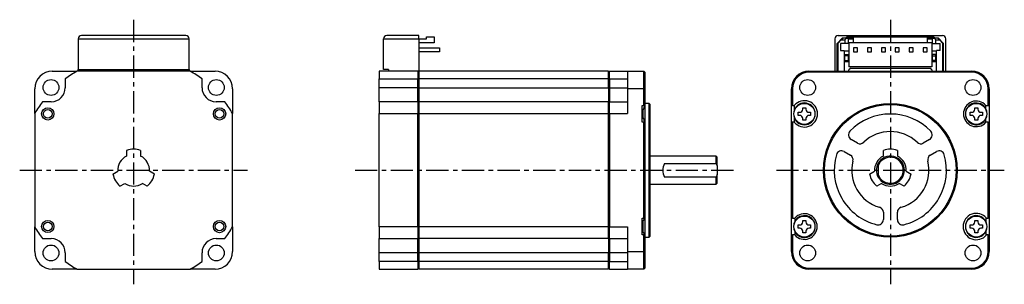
# Model space of a CAD drawing. Extents: x -248 to 32, y -32 to 43.
import ezdxf

# ---------------------------------------------------------------- set-up
doc = ezdxf.new("R2010")
doc.units = 0
doc.header["$MEASUREMENT"] = 0
doc.linetypes.add('CENTER', pattern=[10.16, 6.35, -1.27, 1.27, -1.27])
doc.layers.get('0').update_dxf_attribs({"linetype": 'CONTINUOUS'})

# ---------------------------------------------------------------- blocks, each defined once
blk = doc.blocks.new('A$Cf5286547')
at = {"linetype": 'CENTER'}
for p, q in [((-215.8, 42.87), (-215.8, -32.5)), ((0, 42.87), (0, -32.5)), ((-248.3, 0), (-183.3, 0)), ((-152.66, 0), (-44.73, 0)), ((-32.5, 0), (32.5, 0))]:
    blk.add_line(p, q, dxfattribs=at)
at = {"color": 7, "linetype": 'Continuous', "lineweight": 25}
for p, q in [((-231.65, 37.4), (-199.95, 37.4)), ((-231.65, 37.4), (-231.65, 28.65)), ((-200.95, 38.4), (-230.65, 38.4)), ((-199.95, 28.65), (-199.95, 37.4)), ((-144.55, 28.65), (-144.55, 37.4)), ((-144.55, 37.4), (-134.45, 37.4)), ((-134.45, 38.4), (-143.55, 38.4)), ((-134.45, 37.4), (-134.45, 38.4)), ((-134.45, 37.45), (-132.25, 37.45)), ((-134.45, 37.4), (-134.45, 28.2)), ((-132.25, 37.45), (-132.25, 37.95)), ((-132.25, 37.95), (-130.05, 37.95)), ((-130.05, 37.95), (-130.05, 36.25)), ((-15.85, 37.4), (-15.85, 28.2)), ((-13.7, 37.6), (-15.2, 36.1)), ((-14.9, 36.2), (-14, 37.1)), ((-14.85, 38.4), (14.85, 38.4)), ((-13.5, 37.6), (-14, 37.1)), ((-14, 37.1), (-13, 37.1)), ((-12.5, 37.6), (-13.7, 37.6)), ((-12.5, 37.6), (-13, 37.1)), ((-13, 37.1), (-13, 36.1)), ((-10.6, 37.9), (-12.5, 37.9)), ((-12.5, 37.6), (-12.5, 37.9)), ((-12.5, 37.6), (-12, 37.6)), ((-10.6, 37.6), (-12, 37.6)), ((-12, 37.6), (-12, 36.1)), ((-12, 37.25), (-11.8, 37.25)), ((-11.8, 37.25), (-11.8, 37.45)), ((-11.8, 37.45), (-10.6, 37.45)), ((-10.6, 37.95), (-10.6, 36.25)), ((-10.6, 37.95), (10.6, 37.95)), ((10.6, 36.25), (10.6, 37.95)), ((12.5, 37.9), (10.6, 37.9)), ((12, 37.6), (10.6, 37.6)), ((10.6, 37.45), (11.8, 37.45)), ((11.8, 37.45), (11.8, 37.25)), ((11.8, 37.25), (12, 37.25)), ((12, 37.6), (12.5, 37.6)), ((12, 36.1), (12, 37.6)), ((12.5, 37.9), (12.5, 37.6)), ((13.7, 37.6), (12.5, 37.6)), ((12.5, 37.6), (13, 37.1)), ((13, 36.1), (13, 37.1)), ((13, 37.1), (14, 37.1)), ((13.5, 37.6), (14, 37.1)), ((15.2, 36.1), (13.7, 37.6)), ((14, 37.1), (14.9, 36.2)), ((15.85, 28.2), (15.85, 37.4)), ((-130.05, 36.25), (-134.45, 36.25)), ((-134.45, 34.82), (-128.55, 34.82)), ((-128.55, 34.82), (-128.55, 33.68)), ((-14.9, 36.2), (-15.2, 35.9)), ((-15.2, 28.2), (-15.2, 36.1)), ((-14.9, 28.2), (-14.9, 36.2)), ((-13, 36.1), (-14.2, 36.1)), ((-14.2, 36.1), (-14.2, 34.1)), ((-14.2, 34.1), (-13.2, 34.1)), ((-13.2, 34.1), (-13.2, 28.2)), ((-11.85, 33.95), (-13.2, 33.95)), ((-12, 36.1), (-13, 36.1)), ((-10.6, 36.25), (-11.85, 36.25)), ((-11.85, 36.25), (-11.85, 29.45)), ((10.6, 36.25), (-10.6, 36.25)), ((-9.33, 34.82), (-10.47, 34.82)), ((-10.47, 34.82), (-10.47, 33.68)), ((-9.33, 33.68), (-9.33, 34.82)), ((-5.37, 34.82), (-6.51, 34.82)), ((-6.51, 34.82), (-6.51, 33.68)), ((-5.37, 33.68), (-5.37, 34.82)), ((-1.41, 34.82), (-2.55, 34.82)), ((-2.55, 34.82), (-2.55, 33.68)), ((-1.41, 33.68), (-1.41, 34.82)), ((1.41, 34.82), (1.41, 33.68)), ((2.55, 34.82), (1.41, 34.82)), ((2.55, 33.68), (2.55, 34.82)), ((6.51, 34.82), (5.37, 34.82)), ((5.37, 34.82), (5.37, 33.68)), ((6.51, 33.68), (6.51, 34.82)), ((10.47, 34.82), (9.33, 34.82)), ((9.33, 34.82), (9.33, 33.68)), ((10.47, 33.68), (10.47, 34.82)), ((11.85, 36.25), (10.6, 36.25)), ((11.85, 36.25), (11.85, 29.45)), ((13.2, 33.95), (11.85, 33.95)), ((12, 36.1), (13, 36.1)), ((13, 36.1), (14.2, 36.1)), ((13.2, 28.2), (13.2, 34.1)), ((14.2, 34.1), (13.2, 34.1)), ((14.2, 34.1), (14.2, 36.1)), ((14.9, 36.2), (14.9, 28.2)), ((14.9, 36.2), (15.2, 35.9)), ((15.2, 28.2), (15.2, 36.1)), ((-128.55, 33.68), (-134.45, 33.68)), ((-13.2, 30.95), (-11.85, 30.95)), ((-13, 32.95), (-12, 32.95)), ((-13, 32.62), (-13, 32.95)), ((-12, 32.62), (-13, 32.62)), ((-13, 31.25), (-13, 32.62)), ((-13, 31.25), (-12, 31.25)), ((-13, 30.95), (-13, 31.25)), ((-12, 32.95), (-12, 32.62)), ((-12, 32.62), (-12, 31.25)), ((-12, 31.25), (-12, 30.95)), ((-10.47, 33.68), (-9.33, 33.68)), ((-6.51, 33.68), (-5.37, 33.68)), ((-2.55, 33.68), (-1.41, 33.68)), ((1.41, 33.68), (2.55, 33.68)), ((5.37, 33.68), (6.51, 33.68)), ((9.33, 33.68), (10.47, 33.68)), ((11.85, 30.95), (13.2, 30.95)), ((13, 32.95), (12, 32.95)), ((12, 32.62), (12, 32.95)), ((12, 32.62), (13, 32.62)), ((12, 31.25), (12, 32.62)), ((13, 31.25), (12, 31.25)), ((12, 30.95), (12, 31.25)), ((13, 32.62), (13, 32.95)), ((13, 31.25), (13, 32.62)), ((13, 30.95), (13, 31.25)), ((-239, 28.2), (-231.96, 28.2)), ((-199.64, 28.2), (-231.96, 28.2)), ((-231.65, 28.65), (-199.95, 28.65)), ((-231.65, 28.2), (-231.65, 28.65)), ((-199.95, 28.65), (-199.95, 28.2)), ((-199.64, 28.2), (-192.6, 28.2)), ((-134.75, 28.2), (-145.8, 28.2)), ((-145.8, 28.2), (-145.8, 26)), ((-143.15, 28.65), (-144.55, 28.65)), ((-143.15, 28.65), (-143.15, 28.2)), ((-134.75, 28.2), (-134.75, 26)), ((-134.45, 27.9), (-134.75, 28.2)), ((-134.45, 28.2), (-134.75, 28.2)), ((-80.4, 28.2), (-134.45, 28.2)), ((-134.45, 28.2), (-134.45, 26)), ((-80.1, 28.2), (-80.4, 27.9)), ((-80.4, 26), (-80.4, 28.2)), ((-80.1, 26), (-80.1, 28.2)), ((-80.1, 28.2), (-75, 28.2)), ((-75, 28.2), (-75, 23.2)), ((-75, 28.2), (-70.3, 28.2)), ((-70.3, 23.2), (-70.3, 28.2)), ((-70, 27.9), (-70.3, 28.2)), ((-23.2, 27.9), (-23.2, 28.2)), ((-23.2, 28.2), (23.2, 28.2)), ((11.85, 29.45), (-11.85, 29.45)), ((-11.3, 29.1), (-11.8, 28.6)), ((-11.8, 28.2), (-11.8, 28.6)), ((-11.3, 29.1), (11.3, 29.1)), ((11.8, 28.6), (11.3, 29.1)), ((11.8, 28.6), (11.8, 28.2)), ((23.2, 28.2), (23.2, 27.9)), ((-235.3, 26), (-235.3, 23.5)), ((-196.3, 23.5), (-196.3, 26)), ((-145.8, 26), (-134.75, 26)), ((-145.8, 23.5), (-145.8, 26)), ((-134.75, 23.5), (-134.75, 26)), ((-134.75, 26), (-134.45, 25.85)), ((-80.4, 26), (-134.45, 26)), ((-134.45, 26), (-134.45, 23.5)), ((-80.4, 25.85), (-80.1, 26)), ((-80.4, 23.5), (-80.4, 26)), ((-80.1, 26), (-80.1, 23.5)), ((-80.1, 26), (-75, 26)), ((-70, 27.9), (-70, 23.2)), ((23.2, 27.9), (-23.2, 27.9)), ((-244, 16.16), (-244, 23.2)), ((-187.6, 23.2), (-187.6, 16.16)), ((-134.75, 23.5), (-145.8, 23.5)), ((-145.8, 19.5), (-145.8, 23.5)), ((-134.75, 19.5), (-134.75, 23.5)), ((-134.45, 23.5), (-134.75, 23.5)), ((-134.45, 23.5), (-80.4, 23.5)), ((-134.45, 23.5), (-134.45, 19.5)), ((-80.1, 23.5), (-80.4, 23.5)), ((-80.4, 23.5), (-80.4, 19.5)), ((-80.1, 23.5), (-80.1, 19.5)), ((-80.1, 23.5), (-75, 23.5)), ((-75, 23.2), (-75, 16.16)), ((-70.3, 23.2), (-75, 23.2)), ((-70.3, 18.45), (-70.3, 23.2)), ((-70.3, 23.2), (-70, 23.2)), ((-70, 23.2), (-70, 18.45)), ((-28.2, 18.45), (-28.2, 23.2)), ((-28.2, 23.2), (-27.9, 23.2)), ((-27.9, 23.2), (-27.9, 18.45)), ((27.9, 18.45), (27.9, 23.2)), ((27.9, 23.2), (28.2, 23.2)), ((28.2, 23.2), (28.2, 18.45)), ((-239.3, 19.5), (-241.8, 19.5)), ((-189.8, 19.5), (-192.3, 19.5)), ((-134.75, 19.5), (-145.8, 19.5)), ((-145.8, 19.5), (-145.8, 16.16)), ((-134.75, 19.5), (-134.75, 16.16)), ((-134.45, 19.2), (-134.75, 19.5)), ((-80.4, 19.5), (-134.45, 19.5)), ((-134.45, 19.5), (-134.45, 16.16)), ((-80.1, 19.5), (-80.4, 19.2)), ((-80.4, 16.16), (-80.4, 19.5)), ((-80.1, 16.16), (-80.1, 19.5)), ((-80.1, 19.5), (-75, 19.5)), ((-70.8, 18.45), (-70.3, 18.45)), ((-70.8, 13.65), (-70.8, 18.45)), ((-70.8, 17.18), (-70.55, 17.18)), ((-70.78, 17.18), (-70.78, 16.05)), ((-70.58, 17.18), (-70.58, 16.05)), ((-70.55, 14.92), (-70.55, 17.19)), ((-70, 18.45), (-70.3, 18.45)), ((-68.8, 19.05), (-70, 19.05)), ((-70, 18.48), (-70, 13.63)), ((-68.5, 18.75), (-68.8, 19.05)), ((-68.8, 0), (-68.8, 19.05)), ((-68.5, 0), (-68.5, 18.75)), ((-27.9, 18.45), (-28.2, 18.45)), ((-28.2, 13.65), (-28.2, 18.45)), ((-27.9, 18.45), (-27.39, 18.45)), ((-24.94, 17.8), (-24.06, 17.8)), ((-24.94, 17.39), (-24.94, 17.8)), ((-24.06, 17.8), (-24.06, 17.39)), ((24.06, 17.8), (24.94, 17.8)), ((24.06, 17.39), (24.06, 17.8)), ((24.94, 17.8), (24.94, 17.39)), ((27.25, 18.45), (27.9, 18.45)), ((27.25, 17.48), (27.25, 18.45)), ((27.9, 18.45), (28.2, 18.45)), ((28.2, 18.45), (28.2, 13.65)), ((-244, 16.16), (-244, -16.16)), ((-187.6, -16.16), (-187.6, 16.16)), ((-145.8, 16.16), (-134.75, 16.16)), ((-145.8, -16.16), (-145.8, 16.16)), ((-134.75, -16.16), (-134.75, 16.16)), ((-134.75, 16.16), (-134.45, 16.08)), ((-134.45, 16.16), (-80.4, 16.16)), ((-134.45, 16.16), (-134.45, -16.16)), ((-80.4, 16.08), (-80.1, 16.16)), ((-80.4, -16.16), (-80.4, 16.16)), ((-80.1, 16.16), (-80.1, -16.16)), ((-80.1, 16.16), (-75, 16.16)), ((-70.55, 14.92), (-70.8, 14.92)), ((-70.78, 16.05), (-70.78, 14.92)), ((-70.58, 16.05), (-70.58, 14.92)), ((-26.25, 16.49), (-25.84, 16.49)), ((-26.25, 15.61), (-26.25, 16.49)), ((-25.84, 15.61), (-26.25, 15.61)), ((-24.94, 14.3), (-24.94, 14.71)), ((-24.06, 14.3), (-24.94, 14.3)), ((-24.06, 14.71), (-24.06, 14.3)), ((-23.16, 16.49), (-22.75, 16.49)), ((-22.75, 15.61), (-23.16, 15.61)), ((-22.75, 16.49), (-22.75, 15.61)), ((22.75, 16.49), (23.16, 16.49)), ((22.75, 15.61), (22.75, 16.49)), ((23.16, 15.61), (22.75, 15.61)), ((24.06, 14.3), (24.06, 14.71)), ((24.94, 14.3), (24.06, 14.3)), ((24.94, 14.71), (24.94, 14.3)), ((25.84, 16.49), (26.25, 16.49)), ((26.25, 15.61), (25.84, 15.61)), ((26.25, 16.49), (26.25, 15.61)), ((27.25, 13.65), (27.25, 14.62)), ((-70.3, 13.65), (-70.8, 13.65)), ((-70.3, -13.65), (-70.3, 13.65)), ((-70, 13.65), (-70.3, 13.65)), ((-70, 13.65), (-70, -13.65)), ((-28.2, -13.65), (-28.2, 13.65)), ((-27.9, 13.65), (-28.2, 13.65)), ((-27.9, 13.65), (-27.9, -13.65)), ((-27.39, 13.65), (-27.9, 13.65)), ((27.9, 13.65), (27.25, 13.65)), ((27.9, -13.65), (27.9, 13.65)), ((27.9, 13.65), (28.2, 13.65)), ((28.2, 13.65), (28.2, -13.65)), ((-9.39, 7.73), (-11.19, 8.77)), ((11.19, 8.77), (9.39, 7.73)), ((-217.8, 5.66), (-217.8, 4.03)), ((-213.8, 5.66), (-213.8, 4.03)), ((-2, 4.03), (-2, 5.66)), ((2, 5.66), (2, 4.03)), ((-49.7, 4), (-68.5, 4)), ((-49.4, 3.7), (-49.7, 4)), ((-49.7, 1.94), (-49.7, 4)), ((-49.4, 1.2), (-49.4, 3.7)), ((-13.19, 5.3), (-11.39, 4.27)), ((11.39, 4.27), (13.19, 5.3)), ((-68.8, -19.05), (-68.8, 0)), ((-68.5, -18.75), (-68.5, 0)), ((-64.4, 1.94), (-49.7, 1.94)), ((-49.7, 1.94), (-49.4, 1.2)), ((-49.4, 1.2), (-49.4, -1.2)), ((-3.5, 1.94), (-3.5, 1.2)), ((-3.5, 1.2), (-3.5, -1.2)), ((-221.7, -1.1), (-220.29, -0.28)), ((-209.9, -1.1), (-211.31, -0.28)), ((-49.7, -1.94), (-64.4, -1.94)), ((-49.4, -1.2), (-49.7, -1.94)), ((-49.7, -4), (-49.7, -1.94)), ((-49.4, -3.7), (-49.4, -1.2)), ((-5.9, -1.1), (-4.49, -0.28)), ((-3.5, -1.2), (-3.5, -1.94)), ((4.49, -0.28), (5.9, -1.1)), ((-219.7, -4.56), (-218.29, -3.75)), ((-211.9, -4.56), (-213.31, -3.75)), ((-68.5, -4), (-49.7, -4)), ((-49.7, -4), (-49.4, -3.7)), ((-2.49, -3.75), (-3.9, -4.56)), ((3.9, -4.56), (2.49, -3.75)), ((-70.8, -13.65), (-70.3, -13.65)), ((-70.8, -18.45), (-70.8, -13.65)), ((-70, -13.65), (-70.66, -14.62)), ((-70, -13.65), (-70.3, -13.65)), ((-70, -13.65), (-70, -18.42)), ((-27.9, -13.65), (-28.2, -13.65)), ((-28.2, -18.45), (-28.2, -13.65)), ((-27.9, -13.65), (-27.25, -13.65)), ((-27.25, -13.65), (-27.25, -14.62)), ((-2, -12), (-2, -14.07)), ((2, -14.07), (2, -12)), ((27.35, -14.84), (27.35, -13.65)), ((27.39, -13.65), (27.35, -13.65)), ((27.39, -13.65), (27.9, -13.65)), ((28.2, -13.65), (27.9, -13.65)), ((28.2, -13.65), (28.2, -18.45)), ((-244, -23.2), (-244, -16.16)), ((-187.6, -16.16), (-187.6, -23.2)), ((-134.75, -16.16), (-145.8, -16.16)), ((-145.8, -16.16), (-145.8, -19.5)), ((-134.45, -16.08), (-134.75, -16.16)), ((-134.75, -16.16), (-134.75, -19.5)), ((-80.4, -16.16), (-134.45, -16.16)), ((-134.45, -16.16), (-134.45, -19.5)), ((-80.1, -16.16), (-80.4, -16.08)), ((-80.4, -19.5), (-80.4, -16.16)), ((-80.1, -16.16), (-75, -16.16)), ((-80.1, -19.5), (-80.1, -16.16)), ((-75, -16.16), (-75, -23.2)), ((-70.8, -14.62), (-70.66, -14.62)), ((-70.78, -14.62), (-70.78, -16.05)), ((-70.78, -16.05), (-70.78, -17.48)), ((-70.58, -14.49), (-70.58, -16.05)), ((-70.58, -16.05), (-70.58, -17.61)), ((-26.25, -15.61), (-25.84, -15.61)), ((-26.25, -16.49), (-26.25, -15.61)), ((-25.84, -16.49), (-26.25, -16.49)), ((-24.94, -14.3), (-24.06, -14.3)), ((-24.94, -14.71), (-24.94, -14.3)), ((-24.06, -14.3), (-24.06, -14.71)), ((-23.16, -15.61), (-22.75, -15.61)), ((-22.75, -16.49), (-23.16, -16.49)), ((-22.75, -15.61), (-22.75, -16.49)), ((22.75, -15.61), (23.16, -15.61)), ((22.75, -16.49), (22.75, -15.61)), ((23.16, -16.49), (22.75, -16.49)), ((24.06, -14.3), (24.94, -14.3)), ((24.06, -14.71), (24.06, -14.3)), ((24.94, -14.3), (24.94, -14.71)), ((25.84, -15.61), (26.25, -15.61)), ((26.25, -16.49), (25.84, -16.49)), ((26.25, -15.61), (26.25, -16.49)), ((-241.8, -19.5), (-239.3, -19.5)), ((-192.3, -19.5), (-189.8, -19.5)), ((-145.8, -19.5), (-134.75, -19.5)), ((-145.8, -23.5), (-145.8, -19.5)), ((-134.75, -19.5), (-134.45, -19.2)), ((-134.75, -23.5), (-134.75, -19.5)), ((-80.4, -19.5), (-134.45, -19.5)), ((-134.45, -19.5), (-134.45, -23.5)), ((-80.4, -19.2), (-80.1, -19.5)), ((-80.4, -19.5), (-80.4, -23.5)), ((-80.1, -19.5), (-75, -19.5)), ((-80.1, -19.5), (-80.1, -23.5)), ((-70.66, -17.48), (-70.8, -17.48)), ((-70.3, -18.45), (-70.8, -18.45)), ((-70.66, -17.48), (-70, -18.45)), ((-70.3, -23.2), (-70.3, -18.45)), ((-70.3, -18.45), (-70, -18.45)), ((-70, -18.45), (-70, -23.2)), ((-70, -19.05), (-68.8, -19.05)), ((-68.8, -19.05), (-68.5, -18.75)), ((-28.2, -18.45), (-27.9, -18.45)), ((-28.2, -23.2), (-28.2, -18.45)), ((-27.9, -18.45), (-27.9, -23.2)), ((-27.25, -18.45), (-27.9, -18.45)), ((-27.25, -17.48), (-27.25, -18.45)), ((-24.94, -17.8), (-24.94, -17.39)), ((-24.06, -17.8), (-24.94, -17.8)), ((-24.06, -17.39), (-24.06, -17.8)), ((24.06, -17.8), (24.06, -17.39)), ((24.94, -17.8), (24.06, -17.8)), ((24.94, -17.39), (24.94, -17.8)), ((27.35, -18.45), (27.35, -17.26)), ((27.35, -18.45), (27.39, -18.45)), ((27.9, -18.45), (27.39, -18.45)), ((27.9, -23.2), (27.9, -18.45)), ((27.9, -18.45), (28.2, -18.45)), ((28.2, -18.45), (28.2, -23.2)), ((-235.3, -23.5), (-235.3, -26)), ((-196.3, -26), (-196.3, -23.5)), ((-134.75, -23.5), (-145.8, -23.5)), ((-145.8, -26), (-145.8, -23.5)), ((-134.45, -23.5), (-134.75, -23.5)), ((-134.75, -26), (-134.75, -23.5)), ((-80.4, -23.5), (-134.45, -23.5)), ((-134.45, -23.5), (-134.45, -26)), ((-80.1, -23.5), (-80.4, -23.5)), ((-80.4, -26), (-80.4, -23.5)), ((-75, -23.5), (-80.1, -23.5)), ((-80.1, -23.5), (-80.1, -26)), ((-75, -23.2), (-75, -28.2)), ((-75, -23.2), (-70.3, -23.2)), ((-70.3, -28.2), (-70.3, -23.2)), ((-70, -23.2), (-70.3, -23.2)), ((-70, -23.2), (-70, -27.9)), ((-27.9, -23.2), (-28.2, -23.2)), ((28.2, -23.2), (27.9, -23.2)), ((-134.75, -26), (-145.8, -26)), ((-145.8, -26), (-145.8, -28.2)), ((-134.45, -25.85), (-134.75, -26)), ((-134.75, -26), (-134.75, -28.2)), ((-134.75, -28.2), (-134.45, -27.9)), ((-80.4, -26), (-134.45, -26)), ((-134.45, -26), (-134.45, -28.2)), ((-80.1, -26), (-80.4, -25.85)), ((-80.4, -28.2), (-80.4, -26)), ((-80.4, -27.9), (-80.1, -28.2)), ((-80.1, -26), (-75, -26)), ((-80.1, -28.2), (-80.1, -26)), ((-70.3, -28.2), (-70, -27.9)), ((-23.2, -27.9), (23.2, -27.9)), ((-23.2, -28.2), (-23.2, -27.9)), ((23.2, -27.9), (23.2, -28.2)), ((-231.96, -28.2), (-239, -28.2)), ((-231.96, -28.2), (-199.64, -28.2)), ((-192.6, -28.2), (-199.64, -28.2)), ((-145.8, -28.2), (-134.75, -28.2)), ((-80.4, -28.2), (-134.45, -28.2)), ((-80.1, -28.2), (-75, -28.2)), ((-70.3, -28.2), (-75, -28.2)), ((23.2, -28.2), (-23.2, -28.2))]:
    blk.add_line(p, q, dxfattribs=at)
for centre, radius in [((-239.37, 23.57), 2.25), ((-192.23, 23.57), 2.25), ((-23.57, 23.57), 2.25), ((23.57, 23.57), 2.25), ((-240.3, 16.05), 1.75), ((-240.3, 16.05), 1.25), ((-191.3, 16.05), 1.75), ((-191.3, 16.05), 1.25), ((-24.5, 16.05), 3), ((0, 0), 19.05), ((0, 0), 18.75), ((24.5, 16.05), 3), ((-24.5, -16.05), 3), ((24.5, -16.05), 3), ((-240.3, -16.05), 1.74), ((-240.3, -16.05), 1.24), ((-191.3, -16.05), 1.75), ((-191.3, -16.05), 1.25), ((-239.37, -23.57), 2.25), ((-192.23, -23.57), 2.25), ((-23.57, -23.57), 2.25), ((23.57, -23.57), 2.25)]:
    blk.add_circle(centre, radius, dxfattribs=at)
for centre, radius, start, end in [((-230.65, 37.4), 1, 90, 180), ((-200.95, 37.4), 1, 0, 90), ((-143.55, 37.4), 1, 90, 180), ((-14.85, 37.4), 1, 90, 180), ((14.85, 37.4), 1, 0, 90), ((-13.8, 34.35), 0.4, 180, 218.6822), ((13.8, 34.35), 0.4, 321.3178, 0), ((-239, 23.2), 5, 90, 180), ((-215.8, 0), 32.5, 119.8084, 126.8699), ((-215.8, 0), 32.5, 53.1301, 60.1916), ((-192.6, 23.2), 5, 0, 90), ((-23.2, 23.2), 5, 90, 180), ((23.2, 23.2), 5, 0, 90), ((-23.2, 23.2), 4.7, 90, 180), ((23.2, 23.2), 4.7, 0, 90), ((-239.3, 23.5), 4, 270, 0), ((-192.3, 23.5), 4, 180, 270), ((-24.5, 16.05), 3.76, 219.7224, 140.2776), ((24.5, 16.05), 3.65, 41.1121, 318.8879), ((-215.8, 0), 32.5, 143.1301, 150.1916), ((-215.8, 0), 32.5, 29.8084, 36.8699), ((-24.5, 16.05), 3.1, 158.7138, 201.2862), ((-24.5, 16.05), 3.1, 201.2862, 158.7138), ((-25.84, 17.39), 0.9, 270, 0), ((-23.16, 17.39), 0.9, 180, 270), ((24.5, 16.05), 3.1, 27.4893, 332.5107), ((23.16, 17.39), 0.9, 270, 0), ((25.84, 17.39), 0.9, 180, 270), ((24.5, 16.05), 3.1, 332.5107, 27.4893), ((-25.84, 14.71), 0.9, 0, 90), ((-23.16, 14.71), 0.9, 90, 180), ((0, 0), 16, 43.968, 136.032), ((23.16, 14.71), 0.9, 0, 90), ((25.84, 14.71), 0.9, 90, 180), ((-10.44, 10.07), 1.5, 136.032, 240), ((0, 0), 11, 46.2602, 133.7398), ((10.44, 10.07), 1.5, 300, 43.968), ((-215.8, 0), 6, 70.5288, 109.4712), ((-8.64, 9.03), 1.5, 240, 313.7398), ((0, 0), 6, 70.5288, 109.4712), ((8.64, 9.03), 1.5, 226.2602, 300), ((-215.8, 0), 4.5, 116.3878, 183.6122), ((-215.8, 0), 4.5, 356.3878, 63.6122), ((0, 0), 16, 163.968, 256.032), ((-13.94, 4), 1.5, 60, 163.968), ((-12.14, 2.97), 1.5, 346.2602, 60), ((0, 0), 4.5, 116.3878, 183.6122), ((0, 0), 4, 208.955, 151.045), ((0, 0), 3.7, 198.9246, 161.0754), ((0, 0), 4.5, 356.3878, 63.6122), ((0, 0), 16, 283.968, 16.032), ((12.14, 2.97), 1.5, 120, 193.7398), ((13.94, 4), 1.5, 16.032, 120), ((-60.9, 0), 4, 151.045, 208.955), ((0, 0), 11, 166.2602, 253.7398), ((0, 0), 4, 151.045, 208.955), ((0, 0), 11, 286.2602, 13.7398), ((-215.8, 0), 6, 190.5288, 229.4712), ((-215.8, 0), 6, 310.5288, 349.4712), ((0, 0), 6, 190.5288, 229.4712), ((0, 0), 6, 310.5288, 349.4712), ((-215.8, 0), 4.5, 236.3878, 303.6122), ((0, 0), 4.5, 236.3878, 303.6122), ((-3.5, -12), 1.5, 0, 73.7398), ((3.5, -12), 1.5, 106.2602, 180), ((-24.5, -16.05), 3.65, 221.1121, 138.8879), ((-24.5, -16.05), 3.1, 207.4893, 152.5107), ((24.5, -16.05), 3.76, 39.7224, 320.2776), ((24.5, -16.05), 3.1, 23.038, 336.962), ((-215.8, 0), 32.5, 209.8084, 216.8699), ((-215.8, 0), 32.5, 323.1301, 330.1916), ((-24.5, -16.05), 3.1, 152.5107, 207.4893), ((-25.84, -14.71), 0.9, 270, 0), ((-25.84, -17.39), 0.9, 0, 90), ((-23.16, -14.71), 0.9, 180, 270), ((-23.16, -17.39), 0.9, 90, 180), ((-3.5, -14.07), 1.5, 256.032, 0), ((3.5, -14.07), 1.5, 180, 283.968), ((23.16, -14.71), 0.9, 270, 0), ((23.16, -17.39), 0.9, 0, 90), ((25.84, -14.71), 0.9, 180, 270), ((25.84, -17.39), 0.9, 90, 180), ((24.5, -16.05), 3.1, 336.962, 23.038), ((-239.3, -23.5), 4, 0, 90), ((-192.3, -23.5), 4, 90, 180), ((-239, -23.2), 5, 180, 270), ((-192.6, -23.2), 5, 270, 0), ((-23.2, -23.2), 5, 180, 270), ((-23.2, -23.2), 4.7, 180, 270), ((23.2, -23.2), 4.7, 270, 0), ((23.2, -23.2), 5, 270, 0), ((-215.8, 0), 32.5, 233.1301, 240.1916), ((-215.8, 0), 32.5, 299.8084, 306.8699)]:
    blk.add_arc(centre, radius, start, end, dxfattribs=at)
for points, knots in [([(-70, 18.45), (-70.11, 18.25), (-70.32, 17.83), (-70.47, 17.4), (-70.55, 17.18)], [0, 0, 0, 0, 0.49794, 1, 1, 1, 1]), ([(-27.39, 18.45), (-27.39, 18.25), (-27.39, 17.83), (-27.39, 17.4), (-27.39, 17.18)], [0, 0, 0, 0, 0.49794, 1, 1, 1, 1]), ([(-70.55, 14.92), (-70.47, 14.71), (-70.32, 14.27), (-70.11, 13.86), (-70, 13.65)], [0, 0, 0, 0, 0.497282, 1, 1, 1, 1]), ([(-27.39, 14.92), (-27.39, 14.71), (-27.39, 14.27), (-27.39, 13.86), (-27.39, 13.65)], [0, 0, 0, 0, 0.497282, 1, 1, 1, 1])]:
    blk.add_open_spline(points, degree=3, knots=knots, dxfattribs=at)

msp = doc.modelspace()

# ---------------------------------------------------------------- block references
msp.add_blockref('A$Cf5286547', (0, 0))

doc.saveas('drawing.dxf')
